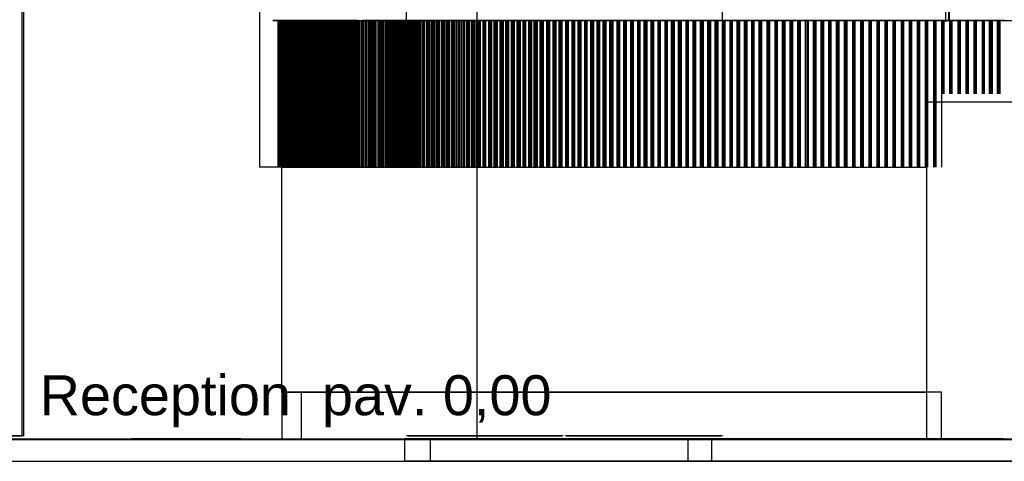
# Model space of a CAD drawing. Header units: millimetres. Extents: x -8297 to 34045, y -61360 to 6071.
# Tile 23 of 68: x 8710 to 11421, y -40060 to -38844. Entities that reach past the tile are written whole.
import ezdxf
from ezdxf.enums import TextEntityAlignment as Align

# ---------------------------------------------------------------- set-up
doc = ezdxf.new("R2010")
doc.units = ezdxf.units.MM
for name, color, linetype in [('S-QUOTE', 40, 'Continuous'), ('S-TAGLIO-PAV', 33, 'Continuous'), ('S-TESTI', 7, 'Continuous'), ('S-VISTA', 8, 'Continuous')]:
    doc.layers.add(name, color=color, linetype=linetype)
doc.styles.add('VISIO', font='arial.ttf')

msp = doc.modelspace()

# ---------------------------------------------------------------- hatches: boundary and pattern name
at = {"layer": 'S-TAGLIO-PAV'}
for points in [[(7918, -40000), (7910, -40000), (7816, -40000), (7816, -39998), (8116, -39998), (9016, -39998), (9016, -40000), (8988, -40000), (8626, -40000), (8604, -40000), (8592, -40000), (8012, -40000), (7980, -40000), (7918, -40000)], [(9108, -40000), (9018, -40000), (9018, -39998), (9320, -39998), (10218, -39998), (10218, -40000), (9538, -40000), (9108, -40000)], [(11122, -40000), (10220, -40000), (10220, -39998), (10522, -39998), (11420, -39998), (11420, -40000), (11142, -40000), (11122, -40000)]]:
    msp.add_hatch(color=33, dxfattribs=at).paths.add_polyline_path(points)

# ---------------------------------------------------------------- linework, layer by layer
at = {"layer": 'S-QUOTE'}
msp.add_line((9969.7, -39998), (9969.7, -37200), dxfattribs=at)
at = {"layer": 'S-TAGLIO-PAV'}
for p, q in [((8116.6, -39998), (9015, -39998)), ((8625.5, -40000), (8987.9, -40000)), ((8987.9, -40000), (9107.5, -40000)), ((9015, -39999.5), (9015, -39998)), ((9015, -39999.5), (9015, -40000)), ((9015.8, -40000), (9015, -40000)), ((9015.8, -40000), (9018, -40000)), ((9319.6, -39998), (9018, -39998)), ((9018, -39998.5), (9018, -39998)), ((9018, -39998.5), (9018, -40000)), ((9107.5, -40000), (9537.6, -40000)), ((9319.6, -39998), (10218, -39998)), ((9537.6, -40000), (11121.3, -40000)), ((10218, -39999.5), (10218, -39998)), ((10218, -39999.5), (10218, -40000)), ((10218.8, -40000), (10218, -40000)), ((10218.8, -40000), (10221, -40000)), ((10522.6, -39998), (10221, -39998)), ((10221, -39998.5), (10221, -39998)), ((10221, -39998.5), (10221, -40000)), ((10522.6, -39998), (11421, -39998)), ((11121.3, -40000), (11142.3, -40000)), ((11142.3, -40000), (11515.5, -40000)), ((11421, -39999.5), (11421, -39998)), ((11421, -39999.5), (11421, -40000)), ((11421.8, -40000), (11421, -40000)), ((8625.5, -40060), (8987.9, -40060)), ((8987.9, -40060), (9107.5, -40060)), ((9107.5, -40060), (11121.3, -40060)), ((11121.3, -40060), (11142.3, -40060)), ((11142.3, -40060), (11515.5, -40060))]:
    msp.add_line(p, q, dxfattribs=at)
at = {"layer": 'S-VISTA'}
for p, q in [((11268, -36950), (11268, -38846)), ((9371, -39250), (9371, -37516)), ((9775, -38850), (9775, -37500)), ((10645, -38850), (10645, -37500)), ((11260, -38850), (11260, -37500)), ((11270, -38850), (11270, -37500)), ((8717, -39990), (8717, -37603)), ((8717, -39990), (8717, -37603)), ((8721, -39990), (8721, -37603)), ((8721, -39990), (8721, -37603)), ((8721, -39990), (8721, -37603)), ((9532, -38846), (9407, -38846)), ((9407, -38846), (9478, -38846)), ((9422, -39250), (9422, -38847)), ((9425, -39250), (9425, -38847)), ((9426, -39250), (9426, -38847)), ((9427, -39250), (9427, -38847)), ((9428, -39250), (9428, -38847)), ((9431, -39250), (9431, -38847)), ((9432, -38846), (9532, -38846)), ((9432, -39250), (9432, -38846)), ((9432, -38846), (9496, -38846)), ((9432, -39250), (9432, -38847)), ((9432, -39250), (9432, -38847)), ((9433, -39250), (9433, -38847)), ((9435, -39250), (9435, -38847)), ((9437, -39250), (9437, -38847)), ((9438, -39250), (9438, -38847)), ((9438, -39250), (9438, -38847)), ((9438, -39250), (9438, -38847)), ((9439, -39250), (9439, -38847)), ((9441, -39250), (9441, -38847)), ((9443, -39250), (9443, -38847)), ((9444, -39250), (9444, -38847)), ((9444, -39250), (9444, -38847)), ((9444, -39250), (9444, -38847)), ((9445, -39250), (9445, -38847)), ((9447, -39250), (9447, -38847)), ((9449, -39250), (9449, -38847)), ((9450, -39250), (9450, -38847)), ((9450, -39250), (9450, -38847)), ((9451, -39250), (9451, -38847)), ((9451, -39250), (9451, -38847)), ((9453, -39250), (9453, -38847)), ((9455, -39250), (9455, -38847)), ((9456, -39250), (9456, -38847)), ((9456, -39250), (9456, -38847)), ((9457, -39250), (9457, -38847)), ((9457, -39250), (9457, -38847)), ((9459, -39250), (9459, -38847)), ((9461, -39250), (9461, -38847)), ((9462, -39250), (9462, -38847)), ((9462, -39250), (9462, -38847)), ((9463, -39250), (9463, -38847)), ((9463, -39250), (9463, -38847)), ((9465, -39250), (9465, -38847)), ((9467, -39250), (9467, -38847)), ((9468, -39250), (9468, -38847)), ((9468, -39250), (9468, -38847)), ((9469, -39250), (9469, -38847)), ((9469, -39250), (9469, -38847)), ((9471, -39250), (9471, -38847)), ((9473, -39250), (9473, -38847)), ((9474, -39250), (9474, -38847)), ((9474, -39250), (9474, -38847)), ((9475, -39250), (9475, -38847)), ((9476, -39250), (9476, -38847)), ((9477, -39250), (9477, -38847)), ((9478, -38846), (9567, -38846)), ((9479, -39250), (9479, -38847)), ((9480, -39250), (9480, -38847)), ((9480, -39250), (9480, -38847)), ((9481, -39250), (9481, -38847)), ((9482, -39250), (9482, -38847)), ((9483, -39250), (9483, -38847)), ((9485, -39250), (9485, -38847)), ((9486, -39250), (9486, -38847)), ((9486, -39250), (9486, -38847)), ((9487, -39250), (9487, -38847)), ((9488, -39250), (9488, -38847)), ((9491, -39250), (9491, -38847)), ((9492, -39250), (9492, -38847)), ((9492, -39250), (9492, -38847)), ((9492, -39250), (9492, -38847)), ((9494, -39250), (9494, -38847)), ((9496, -38846), (9584, -38846)), ((9497, -39250), (9497, -38847)), ((9498, -39250), (9498, -38847)), ((9499, -39250), (9499, -38847)), ((9499, -39250), (9499, -38847)), ((9501, -39250), (9501, -38847)), ((9503, -39250), (9503, -38847)), ((9505, -39250), (9505, -38847)), ((9507, -39250), (9507, -38847)), ((9507, -39250), (9507, -38847)), ((9507, -39250), (9507, -38847)), ((9509, -39250), (9509, -38847)), ((9511, -39250), (9511, -38847)), ((9513, -39250), (9513, -38847)), ((9515, -39250), (9515, -38847)), ((9515, -39250), (9515, -38847)), ((9515, -39250), (9515, -38847)), ((9517, -39250), (9517, -38847)), ((9519, -39250), (9519, -38847)), ((9521, -39250), (9521, -38847)), ((9523, -39250), (9523, -38847)), ((9523, -39250), (9523, -38847)), ((9523, -39250), (9523, -38847)), ((9525, -39250), (9525, -38847)), ((9527, -39250), (9527, -38847)), ((9529, -39250), (9529, -38847)), ((9531, -39250), (9531, -38847)), ((9532, -38846), (9622, -38846)), ((9641, -38846), (9532, -38846)), ((9532, -39250), (9532, -38847)), ((9532, -39250), (9532, -38847)), ((9533, -39250), (9533, -38847)), ((9535, -39250), (9535, -38847)), ((9538, -39250), (9538, -38847)), ((9540, -39250), (9540, -38847)), ((9540, -39250), (9540, -38847)), ((9540, -39250), (9540, -38847)), ((9541, -39250), (9541, -38847)), ((9543, -39250), (9543, -38847)), ((9546, -39250), (9546, -38847)), ((9548, -39250), (9548, -38847)), ((9548, -39250), (9548, -38847)), ((9548, -39250), (9548, -38847)), ((9549, -39250), (9549, -38847)), ((9552, -39250), (9552, -38847)), ((9554, -39250), (9554, -38847)), ((9556, -39250), (9556, -38847)), ((9556, -39250), (9556, -38847)), ((9556, -39250), (9556, -38847)), ((9558, -39250), (9558, -38847)), ((9560, -39250), (9560, -38847)), ((9562, -39250), (9562, -38847)), ((9564, -39250), (9564, -38847)), ((9564, -39250), (9564, -38847)), ((9564, -39250), (9564, -38847)), ((9566, -39250), (9566, -38847)), ((9567, -38846), (9677, -38846)), ((9568, -39250), (9568, -38847)), ((9570, -39250), (9570, -38847)), ((9572, -39250), (9572, -38847)), ((9572, -39250), (9572, -38847)), ((9572, -39250), (9572, -38847)), ((9574, -39250), (9574, -38847)), ((9576, -39250), (9576, -38847)), ((9578, -39250), (9578, -38847)), ((9581, -39250), (9581, -38847)), ((9581, -39250), (9581, -38847)), ((9582, -39250), (9582, -38847)), ((9584, -38846), (9693, -38846)), ((9584, -39250), (9584, -38847)), ((9586, -39250), (9586, -38847)), ((9589, -39250), (9589, -38847)), ((9590, -39250), (9590, -38847)), ((9590, -39250), (9590, -38847)), ((9593, -39250), (9593, -38847)), ((9594, -39250), (9594, -38847)), ((9596, -39250), (9596, -38847)), ((9600, -39250), (9600, -38847)), ((9600, -39250), (9600, -38847)), ((9600, -39250), (9600, -38847)), ((9603, -39250), (9603, -38847)), ((9604, -39250), (9604, -38847)), ((9606, -39250), (9606, -38847)), ((9610, -39250), (9610, -38847)), ((9610, -39250), (9610, -38847)), ((9610, -39250), (9610, -38847)), ((9613, -39250), (9613, -38847)), ((9614, -39250), (9614, -38847)), ((9617, -39250), (9617, -38847)), ((9620, -39250), (9620, -38847)), ((9620, -39250), (9620, -38847)), ((9621, -39250), (9621, -38847)), ((9623, -39250), (9623, -38847)), ((9624, -39250), (9624, -38847)), ((9627, -39250), (9627, -38847)), ((9631, -39250), (9631, -38847)), ((9631, -39250), (9631, -38847)), ((9631, -39250), (9631, -38847)), ((9633, -39250), (9633, -38847)), ((9634, -39250), (9634, -38847)), ((9637, -38846), (9720, -38846)), ((9637, -39250), (9637, -38847)), ((9641, -39250), (9641, -38847)), ((9641, -39250), (9641, -38847)), ((9641, -39250), (9641, -38847)), ((9643, -39250), (9643, -38847)), ((9645, -39250), (9645, -38847)), ((9647, -39250), (9647, -38847)), ((9651, -39250), (9651, -38847)), ((9651, -39250), (9651, -38847)), ((9651, -39250), (9651, -38847)), ((9654, -39250), (9654, -38847)), ((9738, -38846), (9655, -38846)), ((9655, -39250), (9655, -38847)), ((9657, -39250), (9657, -38847)), ((9661, -39250), (9661, -38847)), ((9661, -39250), (9661, -38847)), ((9661, -39250), (9661, -38847)), ((9664, -39250), (9664, -38847)), ((9665, -39250), (9665, -38847)), ((9667, -39250), (9667, -38847)), ((9671, -39250), (9671, -38847)), ((9671, -39250), (9671, -38847)), ((9671, -39250), (9671, -38847)), ((9674, -39250), (9674, -38847)), ((9675, -39250), (9675, -38847)), ((9677, -38846), (9808, -38846)), ((9678, -39250), (9678, -38847)), ((9681, -39250), (9681, -38847)), ((9681, -39250), (9681, -38847)), ((9682, -39250), (9682, -38847)), ((9684, -39250), (9684, -38847)), ((9685, -39250), (9685, -38847)), ((9688, -39250), (9688, -38847)), ((9692, -39250), (9692, -38847)), ((9692, -39250), (9692, -38847)), ((9692, -39250), (9692, -38847)), ((9693, -38846), (9823, -38846)), ((9697, -39250), (9697, -38847)), ((9697, -39250), (9697, -38847)), ((9700, -39250), (9700, -38847)), ((9702, -39250), (9702, -38847)), ((9703, -39250), (9703, -38847)), ((9706, -39250), (9706, -38847)), ((9709, -39250), (9709, -38847)), ((9709, -39250), (9709, -38847)), ((9712, -39250), (9712, -38847)), ((9716, -39250), (9716, -38847)), ((9716, -39250), (9716, -38847)), ((9718, -39250), (9718, -38847)), ((9720, -38846), (9824, -38846)), ((9721, -39250), (9721, -38847)), ((9722, -39250), (9722, -38847)), ((9725, -39250), (9725, -38847)), ((9728, -39250), (9728, -38847)), ((9728, -39250), (9728, -38847)), ((9730, -39250), (9730, -38847)), ((9733, -39250), (9733, -38847)), ((9734, -39250), (9734, -38847)), ((9737, -39250), (9737, -38847)), ((9841, -38846), (9738, -38846)), ((9740, -39250), (9740, -38847)), ((9740, -39250), (9740, -38847)), ((9742, -39250), (9742, -38847)), ((9745, -39250), (9745, -38847)), ((9746, -39250), (9746, -38847)), ((9749, -39250), (9749, -38847)), ((9752, -39250), (9752, -38847)), ((9752, -39250), (9752, -38847)), ((9754, -39250), (9754, -38847)), ((9757, -39250), (9757, -38847)), ((9758, -39250), (9758, -38847)), ((9761, -39250), (9761, -38847)), ((9764, -39250), (9764, -38847)), ((9764, -39250), (9764, -38847)), ((9767, -39250), (9767, -38847)), ((9770, -39250), (9770, -38847)), ((9770, -39250), (9770, -38847)), ((9773, -39250), (9773, -38847)), ((9776, -39250), (9776, -38847)), ((9776, -39250), (9776, -38847)), ((9779, -39250), (9779, -38847)), ((9782, -39250), (9782, -38847)), ((9782, -39250), (9782, -38847)), ((9785, -39250), (9785, -38847)), ((9788, -39250), (9788, -38847)), ((9788, -39250), (9788, -38847)), ((9791, -39250), (9791, -38847)), ((9794, -39250), (9794, -38847)), ((9794, -39250), (9794, -38847)), ((9797, -39250), (9797, -38847)), ((9800, -39250), (9800, -38847)), ((9800, -39250), (9800, -38847)), ((9803, -39250), (9803, -38847)), ((9806, -39250), (9806, -38847)), ((9806, -39250), (9806, -38847)), ((9808, -38846), (9958, -38846)), ((9809, -39250), (9809, -38847)), ((9812, -39250), (9812, -38847)), ((9812, -39250), (9812, -38847)), ((9815, -39250), (9815, -38847)), ((9819, -39250), (9819, -38847)), ((9819, -39250), (9819, -38847)), ((9822, -39250), (9822, -38847)), ((9823, -38846), (9973, -38846)), ((9824, -38846), (9948, -38846)), ((9825, -39250), (9825, -38847)), ((9825, -39250), (9825, -38847)), ((9830, -39250), (9830, -38847)), ((9833, -39250), (9833, -38847)), ((9833, -39250), (9833, -38847)), ((9836, -39250), (9836, -38847)), ((9839, -39250), (9839, -38847)), ((9839, -39250), (9839, -38847)), ((9964, -38846), (9841, -38846)), ((9844, -39250), (9844, -38847)), ((9847, -39250), (9847, -38847)), ((9847, -39250), (9847, -38847)), ((9850, -39250), (9850, -38847)), ((9853, -39250), (9853, -38847)), ((9853, -39250), (9853, -38847)), ((9858, -39250), (9858, -38847)), ((9861, -39250), (9861, -38847)), ((9861, -39250), (9861, -38847)), ((9864, -39250), (9864, -38847)), ((9867, -39250), (9867, -38847)), ((9867, -39250), (9867, -38847)), ((9872, -39250), (9872, -38847)), ((9875, -39250), (9875, -38847)), ((9875, -39250), (9875, -38847)), ((9878, -39250), (9878, -38847)), ((9881, -39250), (9881, -38847)), ((9881, -39250), (9881, -38847)), ((9885, -39250), (9885, -38847)), ((9889, -39250), (9889, -38847)), ((9889, -39250), (9889, -38847)), ((9892, -39250), (9892, -38847)), ((9894, -39250), (9894, -38847)), ((9894, -39250), (9894, -38847)), ((9899, -39250), (9899, -38847)), ((9903, -39250), (9903, -38847)), ((9903, -39250), (9903, -38847)), ((9906, -39250), (9906, -38847)), ((9908, -39250), (9908, -38847)), ((9908, -39250), (9908, -38847)), ((9913, -39250), (9913, -38847)), ((9917, -39250), (9917, -38847)), ((9917, -39250), (9917, -38847)), ((9920, -39250), (9920, -38847)), ((9922, -39250), (9922, -38847)), ((9922, -39250), (9922, -38847)), ((9927, -39250), (9927, -38847)), ((9931, -39250), (9931, -38847)), ((9931, -39250), (9931, -38847)), ((9934, -39250), (9934, -38847)), ((9936, -39250), (9936, -38847)), ((9936, -39250), (9936, -38847)), ((9941, -39250), (9941, -38847)), ((9945, -39250), (9945, -38847)), ((9945, -39250), (9945, -38847)), ((9948, -38846), (10090, -38846)), ((9948, -39250), (9948, -38847)), ((9950, -39250), (9950, -38847)), ((9950, -39250), (9950, -38847)), ((9955, -39250), (9955, -38847)), ((9958, -38846), (10128, -38846)), ((9959, -39250), (9959, -38847)), ((9959, -39250), (9959, -38847)), ((9962, -39250), (9962, -38847)), ((10105, -38846), (9964, -38846)), ((9964, -39250), (9964, -38847)), ((9964, -39250), (9964, -38847)), ((9969, -39250), (9969, -38847)), ((9973, -38846), (10142, -38846)), ((9973, -39250), (9973, -38847)), ((9974, -39250), (9974, -38847)), ((9977, -39250), (9977, -38847)), ((9978, -39250), (9978, -38847)), ((9979, -39250), (9979, -38847)), ((9986, -39250), (9986, -38847)), ((9989, -39250), (9989, -38847)), ((9990, -39250), (9990, -38847)), ((9993, -39250), (9993, -38847)), ((9994, -39250), (9994, -38847)), ((9994, -39250), (9994, -38847)), ((10002, -39250), (10002, -38847)), ((10005, -39250), (10005, -38847)), ((10006, -39250), (10006, -38847)), ((10009, -39250), (10009, -38847)), ((10010, -39250), (10010, -38847)), ((10010, -39250), (10010, -38847)), ((10017, -39250), (10017, -38847)), ((10020, -39250), (10020, -38847)), ((10021, -39250), (10021, -38847)), ((10024, -39250), (10024, -38847)), ((10026, -39250), (10026, -38847)), ((10026, -39250), (10026, -38847)), ((10033, -39250), (10033, -38847)), ((10036, -39250), (10036, -38847)), ((10037, -39250), (10037, -38847)), ((10040, -39250), (10040, -38847)), ((10042, -39250), (10042, -38847)), ((10042, -39250), (10042, -38847)), ((10049, -39250), (10049, -38847)), ((10052, -39250), (10052, -38847)), ((10053, -39250), (10053, -38847)), ((10056, -39250), (10056, -38847)), ((10057, -39250), (10057, -38847)), ((10057, -39250), (10057, -38847)), ((10064, -39250), (10064, -38847)), ((10068, -39250), (10068, -38847)), ((10068, -39250), (10068, -38847)), ((10071, -39250), (10071, -38847)), ((10073, -39250), (10073, -38847)), ((10073, -39250), (10073, -38847)), ((10080, -39250), (10080, -38847)), ((10083, -39250), (10083, -38847)), ((10084, -39250), (10084, -38847)), ((10087, -39250), (10087, -38847)), ((10089, -39250), (10089, -38847)), ((10089, -39250), (10089, -38847)), ((10090, -38846), (10250, -38846)), ((10096, -39250), (10096, -38847)), ((10099, -39250), (10099, -38847)), ((10100, -39250), (10100, -38847)), ((10103, -39250), (10103, -38847)), ((10104, -39250), (10104, -38847)), ((10104, -39250), (10104, -38847)), ((10264, -38846), (10105, -38846)), ((10112, -39250), (10112, -38847)), ((10115, -39250), (10115, -38847)), ((10115, -39250), (10115, -38847)), ((10118, -39250), (10118, -38847)), ((10120, -39250), (10120, -38847)), ((10120, -39250), (10120, -38847)), ((10127, -39250), (10127, -38847)), ((10128, -38846), (10315, -38846)), ((10130, -39250), (10130, -38847)), ((10131, -39250), (10131, -38847)), ((10134, -39250), (10134, -38847)), ((10136, -39250), (10136, -38847)), ((10136, -39250), (10136, -38847)), ((10142, -38846), (10328, -38846)), ((10143, -39250), (10143, -38847)), ((10147, -39250), (10147, -38847)), ((10149, -39250), (10149, -38847)), ((10151, -39250), (10151, -38847)), ((10152, -39250), (10152, -38847)), ((10152, -39250), (10152, -38847)), ((10162, -39250), (10162, -38847)), ((10165, -39250), (10165, -38847)), ((10166, -39250), (10166, -38847)), ((10169, -39250), (10169, -38847)), ((10170, -39250), (10170, -38847)), ((10170, -39250), (10170, -38847)), ((10179, -39250), (10179, -38847)), ((10182, -39250), (10182, -38847)), ((10183, -39250), (10183, -38847)), ((10186, -39250), (10186, -38847)), ((10187, -39250), (10187, -38847)), ((10187, -39250), (10187, -38847)), ((10196, -39250), (10196, -38847)), ((10199, -39250), (10199, -38847)), ((10201, -39250), (10201, -38847)), ((10204, -39250), (10204, -38847)), ((10204, -39250), (10204, -38847)), ((10204, -39250), (10204, -38847)), ((10214, -39250), (10214, -38847)), ((10216, -39250), (10216, -38847)), ((10218, -39250), (10218, -38847)), ((10221, -39250), (10221, -38847)), ((10221, -39250), (10221, -38847)), ((10221, -39250), (10221, -38847)), ((10231, -39250), (10231, -38847)), ((10234, -39250), (10234, -38847)), ((10235, -39250), (10235, -38847)), ((10238, -39250), (10238, -38847)), ((10239, -39250), (10239, -38847)), ((10239, -39250), (10239, -38847)), ((10248, -39250), (10248, -38847)), ((10250, -38846), (10427, -38846)), ((10251, -39250), (10251, -38847)), ((10253, -39250), (10253, -38847)), ((10255, -39250), (10255, -38847)), ((10256, -39250), (10256, -38847)), ((10256, -39250), (10256, -38847)), ((10439, -38846), (10264, -38846)), ((10266, -39250), (10266, -38847)), ((10268, -39250), (10268, -38847)), ((10270, -39250), (10270, -38847)), ((10273, -39250), (10273, -38847)), ((10273, -39250), (10273, -38847)), ((10273, -39250), (10273, -38847)), ((10283, -39250), (10283, -38847)), ((10286, -39250), (10286, -38847)), ((10287, -39250), (10287, -38847)), ((10290, -39250), (10290, -38847)), ((10291, -39250), (10291, -38847)), ((10291, -39250), (10291, -38847)), ((10300, -39250), (10300, -38847)), ((10303, -39250), (10303, -38847)), ((10304, -39250), (10304, -38847)), ((10307, -39250), (10307, -38847)), ((10308, -39250), (10308, -38847)), ((10308, -39250), (10308, -38847)), ((10315, -38846), (10518, -38846)), ((10317, -39250), (10317, -38847)), ((10320, -39250), (10320, -38847)), ((10322, -39250), (10322, -38847)), ((10325, -39250), (10325, -38847)), ((10325, -39250), (10325, -38847)), ((10325, -39250), (10325, -38847)), ((10328, -38846), (10529, -38846)), ((10335, -39250), (10335, -38847)), ((10339, -39250), (10339, -38847)), ((10341, -39250), (10341, -38847)), ((10342, -39250), (10342, -38847)), ((10344, -39250), (10344, -38847)), ((10344, -39250), (10344, -38847)), ((10355, -39250), (10355, -38847)), ((10358, -39250), (10358, -38847)), ((10360, -39250), (10360, -38847)), ((10362, -39250), (10362, -38847)), ((10362, -39250), (10362, -38847)), ((10363, -39250), (10363, -38847)), ((10374, -39250), (10374, -38847)), ((10377, -39250), (10377, -38847)), ((10379, -39250), (10379, -38847)), ((10381, -39250), (10381, -38847)), ((10381, -39250), (10381, -38847)), ((10381, -39250), (10381, -38847)), ((10393, -39250), (10393, -38847)), ((10395, -39250), (10395, -38847)), ((10398, -39250), (10398, -38847)), ((10400, -39250), (10400, -38847)), ((10400, -39250), (10400, -38847)), ((10400, -39250), (10400, -38847)), ((10412, -39250), (10412, -38847)), ((10414, -39250), (10414, -38847)), ((10416, -39250), (10416, -38847)), ((10419, -39250), (10419, -38847)), ((10419, -39250), (10419, -38847)), ((10419, -39250), (10419, -38847)), ((10427, -38846), (10618, -38846)), ((10430, -39250), (10430, -38847)), ((10433, -39250), (10433, -38847)), ((10435, -39250), (10435, -38847)), ((10437, -39250), (10437, -38847)), ((10437, -39250), (10437, -38847)), ((10438, -39250), (10438, -38847)), ((10629, -38846), (10439, -38846)), ((10449, -39250), (10449, -38847)), ((10452, -39250), (10452, -38847)), ((10454, -39250), (10454, -38847)), ((10456, -39250), (10456, -38847)), ((10456, -39250), (10456, -38847)), ((10456, -39250), (10456, -38847)), ((10468, -39250), (10468, -38847)), ((10470, -39250), (10470, -38847)), ((10473, -39250), (10473, -38847)), ((10475, -39250), (10475, -38847)), ((10475, -39250), (10475, -38847)), ((10475, -39250), (10475, -38847)), ((10487, -39250), (10487, -38847)), ((10489, -39250), (10489, -38847)), ((10491, -39250), (10491, -38847)), ((10494, -39250), (10494, -38847)), ((10494, -39250), (10494, -38847)), ((10494, -39250), (10494, -38847)), ((10505, -39250), (10505, -38847)), ((10508, -39250), (10508, -38847)), ((10510, -39250), (10510, -38847)), ((10512, -39250), (10512, -38847)), ((10512, -39250), (10512, -38847)), ((10513, -39250), (10513, -38847)), ((10518, -38846), (10735, -38846)), ((10524, -39250), (10524, -38847)), ((10527, -39250), (10527, -38847)), ((10529, -38846), (10745, -38846)), ((10530, -39250), (10530, -38847)), ((10531, -39250), (10531, -38847)), ((10531, -39250), (10531, -38847)), ((10532, -39250), (10532, -38847)), ((10545, -39250), (10545, -38847)), ((10547, -39250), (10547, -38847)), ((10550, -39250), (10550, -38847)), ((10551, -39250), (10551, -38847)), ((10551, -39250), (10551, -38847)), ((10552, -39250), (10552, -38847)), ((10565, -39250), (10565, -38847)), ((10567, -39250), (10567, -38847)), ((10570, -39250), (10570, -38847)), ((10571, -39250), (10571, -38847)), ((10571, -39250), (10571, -38847)), ((10572, -39250), (10572, -38847)), ((10585, -39250), (10585, -38847)), ((10588, -39250), (10588, -38847)), ((10590, -39250), (10590, -38847)), ((10592, -39250), (10592, -38847)), ((10592, -39250), (10592, -38847)), ((10593, -39250), (10593, -38847)), ((10605, -39250), (10605, -38847)), ((10608, -39250), (10608, -38847)), ((10610, -39250), (10610, -38847)), ((10612, -39250), (10612, -38847)), ((10612, -39250), (10612, -38847)), ((10613, -39250), (10613, -38847)), ((10618, -38846), (10823, -38846)), ((10625, -39250), (10625, -38847)), ((10628, -39250), (10628, -38847)), ((10833, -38846), (10629, -38846)), ((10630, -39250), (10630, -38847)), ((10632, -39250), (10632, -38847)), ((10632, -39250), (10632, -38847)), ((10633, -39250), (10633, -38847)), ((10645, -39250), (10645, -38847)), ((10648, -39250), (10648, -38847)), ((10650, -39250), (10650, -38847)), ((10652, -39250), (10652, -38847)), ((10652, -39250), (10652, -38847)), ((10653, -39250), (10653, -38847)), ((10666, -39250), (10666, -38847)), ((10668, -39250), (10668, -38847)), ((10671, -39250), (10671, -38847)), ((10672, -39250), (10672, -38847)), ((10672, -39250), (10672, -38847)), ((10673, -39250), (10673, -38847)), ((10686, -39250), (10686, -38847)), ((10688, -39250), (10688, -38847)), ((10691, -39250), (10691, -38847)), ((10692, -39250), (10692, -38847)), ((10692, -39250), (10692, -38847)), ((10693, -39250), (10693, -38847)), ((10706, -39250), (10706, -38847)), ((10708, -39250), (10708, -38847)), ((10711, -39250), (10711, -38847)), ((10712, -39250), (10712, -38847)), ((10712, -39250), (10712, -38847)), ((10713, -39250), (10713, -38847)), ((10726, -39250), (10726, -38847)), ((10728, -39250), (10728, -38847)), ((10731, -39250), (10731, -38847)), ((10732, -39250), (10732, -38847)), ((10732, -39250), (10732, -38847)), ((10733, -39250), (10733, -38847)), ((10735, -38846), (10964, -38846)), ((10745, -38846), (10973, -38846)), ((10746, -39250), (10746, -38847)), ((10749, -39250), (10749, -38847)), ((10752, -39250), (10752, -38847)), ((10752, -39250), (10752, -38847)), ((10752, -39250), (10752, -38847)), ((10754, -39250), (10754, -38847)), ((10768, -39250), (10768, -38847)), ((10770, -39250), (10770, -38847)), ((10774, -39250), (10774, -38847)), ((10774, -39250), (10774, -38847)), ((10774, -39250), (10774, -38847)), ((10776, -39250), (10776, -38847)), ((10790, -39250), (10790, -38847)), ((10791, -39250), (10791, -38847)), ((10795, -39250), (10795, -38847)), ((10795, -39250), (10795, -38847)), ((10795, -39250), (10795, -38847)), ((10797, -39250), (10797, -38847)), ((10811, -39250), (10811, -38847)), ((10813, -39250), (10813, -38847)), ((10816, -39250), (10816, -38847)), ((10816, -39250), (10816, -38847)), ((10816, -39250), (10816, -38847)), ((10818, -39250), (10818, -38847)), ((10823, -38846), (11039, -38846)), ((10832, -39250), (10832, -38847)), ((11048, -38846), (10833, -38846)), ((10834, -39250), (10834, -38847)), ((10837, -39250), (10837, -38847)), ((10837, -39250), (10837, -38847)), ((10837, -39250), (10837, -38847)), ((10839, -39250), (10839, -38847)), ((10853, -39250), (10853, -38847)), ((10855, -39250), (10855, -38847)), ((10858, -39250), (10858, -38847)), ((10859, -39250), (10859, -38847)), ((10859, -39250), (10859, -38847)), ((10860, -39250), (10860, -38847)), ((10874, -39250), (10874, -38847)), ((10876, -39250), (10876, -38847)), ((10880, -39250), (10880, -38847)), ((10880, -39250), (10880, -38847)), ((10880, -39250), (10880, -38847)), ((10882, -39250), (10882, -38847)), ((10896, -39250), (10896, -38847)), ((10898, -39250), (10898, -38847)), ((10901, -39250), (10901, -38847)), ((10901, -39250), (10901, -38847)), ((10901, -39250), (10901, -38847)), ((10903, -39250), (10903, -38847)), ((10917, -39250), (10917, -38847)), ((10919, -39250), (10919, -38847)), ((10922, -39250), (10922, -38847)), ((10922, -39250), (10922, -38847)), ((10922, -39250), (10922, -38847)), ((10924, -39250), (10924, -38847)), ((10938, -39250), (10938, -38847)), ((10940, -39250), (10940, -38847)), ((10943, -39250), (10943, -38847)), ((10943, -39250), (10943, -38847)), ((10944, -39250), (10944, -38847)), ((10945, -39250), (10945, -38847)), ((10959, -39250), (10959, -38847)), ((10961, -39250), (10961, -38847)), ((10964, -38846), (11200, -38846)), ((10965, -39250), (10965, -38847)), ((10965, -39250), (10965, -38847)), ((10965, -39250), (10965, -38847)), ((10967, -39250), (10967, -38847)), ((10973, -38846), (11208, -38846)), ((10981, -39250), (10981, -38847)), ((10984, -39250), (10984, -38847)), ((10986, -39250), (10986, -38847)), ((10987, -39250), (10987, -38847)), ((10988, -39250), (10988, -38847)), ((10989, -39250), (10989, -38847)), ((11004, -39250), (11004, -38847)), ((11006, -39250), (11006, -38847)), ((11009, -39250), (11009, -38847)), ((11009, -39250), (11009, -38847)), ((11010, -39250), (11010, -38847)), ((11011, -39250), (11011, -38847)), ((11026, -39250), (11026, -38847)), ((11028, -39250), (11028, -38847)), ((11031, -39250), (11031, -38847)), ((11031, -39250), (11031, -38847)), ((11032, -39250), (11032, -38847)), ((11034, -39250), (11034, -38847)), ((11039, -38846), (11268, -38846)), ((11275, -38846), (11048, -38846)), ((11049, -39250), (11049, -38847)), ((11050, -39250), (11050, -38847)), ((11053, -39250), (11053, -38847)), ((11053, -39250), (11053, -38847)), ((11054, -39250), (11054, -38847)), ((11056, -39250), (11056, -38847)), ((11071, -39250), (11071, -38847)), ((11073, -39250), (11073, -38847)), ((11075, -39250), (11075, -38847)), ((11075, -39250), (11075, -38847)), ((11076, -39250), (11076, -38847)), ((11078, -39250), (11078, -38847)), ((11093, -39250), (11093, -38847)), ((11095, -39250), (11095, -38847)), ((11098, -39250), (11098, -38847)), ((11098, -39250), (11098, -38847)), ((11099, -39250), (11099, -38847)), ((11100, -39250), (11100, -38847)), ((11115, -39250), (11115, -38847)), ((11117, -39250), (11117, -38847)), ((11120, -39250), (11120, -38847)), ((11120, -39250), (11120, -38847)), ((11121, -39250), (11121, -38847)), ((11122, -39250), (11122, -38847)), ((11138, -39250), (11138, -38847)), ((11139, -39250), (11139, -38847)), ((11142, -39250), (11142, -38847)), ((11142, -39250), (11142, -38847)), ((11143, -39250), (11143, -38847)), ((11145, -39250), (11145, -38847)), ((11160, -39250), (11160, -38847)), ((11161, -39250), (11161, -38847)), ((11164, -39250), (11164, -38847)), ((11164, -39250), (11164, -38847)), ((11165, -39250), (11165, -38847)), ((11167, -39250), (11167, -38847)), ((11182, -39250), (11182, -38847)), ((11184, -39250), (11184, -38847)), ((11186, -39250), (11186, -38847)), ((11186, -39250), (11186, -38847)), ((11187, -39250), (11187, -38847)), ((11189, -39250), (11189, -38847)), ((11200, -38846), (11343, -38846)), ((11204, -39250), (11204, -38847)), ((11206, -39250), (11206, -38847)), ((11208, -39070), (11208, -38846)), ((11208, -38846), (11351, -38846)), ((11209, -39250), (11209, -38847)), ((11209, -39250), (11209, -38847)), ((11210, -39250), (11210, -38847)), ((11211, -39250), (11211, -38847)), ((11227, -39250), (11227, -38847)), ((11228, -39250), (11228, -38847)), ((11231, -39250), (11231, -38847)), ((11231, -39250), (11231, -38847)), ((11232, -39250), (11232, -38847)), ((11234, -39250), (11234, -38847)), ((11249, -39250), (11249, -38847)), ((11251, -39048.5), (11251, -38847)), ((11253, -39048.5), (11253, -38847)), ((11253, -39048.5), (11253, -38847)), ((11255, -39048.5), (11255, -38847)), ((11256, -39048.5), (11256, -38847)), ((11268, -38846), (11414, -38846)), ((11271, -39048.5), (11271, -38847)), ((11273, -39048.5), (11273, -38847)), ((11422, -38846), (11275, -38846)), ((11276, -39048.5), (11276, -38847)), ((11276, -39048.5), (11276, -38847)), ((11277, -39048.5), (11277, -38847)), ((11278, -39048.5), (11278, -38847)), ((11294, -39048.5), (11294, -38847)), ((11295, -39048.5), (11295, -38847)), ((11298, -39048.5), (11298, -38847)), ((11298, -39048.5), (11298, -38847)), ((11299, -39048.5), (11299, -38847)), ((11301, -39048.5), (11301, -38847)), ((11316, -39048.5), (11316, -38847)), ((11318, -39048.5), (11318, -38847)), ((11320, -39048.5), (11320, -38847)), ((11320, -39048.5), (11320, -38847)), ((11322, -39048.5), (11322, -38847)), ((11323, -39048.5), (11323, -38847)), ((11338, -39048.5), (11338, -38847)), ((11340, -39048.5), (11340, -38847)), ((11343, -38846), (11477, -38846)), ((11343, -39048.5), (11343, -38847)), ((11343, -39048.5), (11343, -38847)), ((11344, -39048.5), (11344, -38847)), ((11345, -39048.5), (11345, -38847)), ((11351, -38846), (11486, -38846)), ((11361, -39048.5), (11361, -38847)), ((11361, -39048.5), (11361, -38847)), ((11365, -39048.5), (11365, -38847)), ((11365, -39048.5), (11365, -38847)), ((11365, -39048.5), (11365, -38847)), ((11367, -39048.5), (11367, -38847)), ((11381, -39048.5), (11381, -38847)), ((11383, -39048.5), (11383, -38847)), ((11386, -39048.5), (11386, -38847)), ((11386, -39048.5), (11386, -38847)), ((11387, -39048.5), (11387, -38847)), ((11389, -39048.5), (11389, -38847)), ((11403, -39048.5), (11403, -38847)), ((11405, -39048.5), (11405, -38847)), ((11408, -39048.5), (11408, -38847)), ((11408, -39048.5), (11408, -38847)), ((11408, -39048.5), (11408, -38847)), ((11410, -39048.5), (11410, -38847)), ((11414, -38846), (11558, -38846)), ((11208, -39070), (11351, -39070)), ((11208, -40000), (11208, -39070)), ((11208, -39070), (11314, -39070)), ((11208, -39250), (11208, -39070)), ((11314, -39070), (11444, -39070)), ((11351, -39070), (11486, -39070)), ((9432, -39250), (9371, -39250)), ((9432, -39870), (9432, -39250)), ((9432, -39250), (9496, -39250)), ((9496, -39250), (9584, -39250)), ((9584, -39250), (9693, -39250)), ((9693, -39250), (9823, -39250)), ((9823, -39250), (9973, -39250)), ((9973, -39250), (10142, -39250)), ((10142, -39250), (10328, -39250)), ((10328, -39250), (10529, -39250)), ((10529, -39250), (10745, -39250)), ((10745, -39250), (10973, -39250)), ((10973, -39250), (11208, -39250)), ((11208, -39870), (11208, -39250)), ((9432, -39870), (9496, -39870)), ((9432, -39870), (9432, -40000)), ((9525, -39870), (9438, -39870)), ((9525, -39870), (9486, -39870)), ((9486, -40000), (9486, -39870)), ((9496, -39870), (9584, -39870)), ((9590, -39870), (9526, -39870)), ((9572, -39870), (9531, -39870)), ((9584, -39870), (9693, -39870)), ((9674, -39870), (9590, -39870)), ((9780, -39870), (9674, -39870)), ((9693, -39870), (9823, -39870)), ((9906, -39870), (9780, -39870)), ((9823, -39870), (9973, -39870)), ((10051, -39870), (9906, -39870)), ((9973, -39870), (10142, -39870)), ((10214, -39870), (10051, -39870)), ((10142, -39870), (10328, -39870)), ((10393, -39870), (10214, -39870)), ((10328, -39870), (10529, -39870)), ((10588, -39870), (10393, -39870)), ((10529, -39870), (10745, -39870)), ((10796, -39870), (10588, -39870)), ((10745, -39870), (10973, -39870)), ((11017, -39870), (10796, -39870)), ((10973, -39870), (11208, -39870)), ((11248, -39870), (11017, -39870)), ((11208, -40000), (11208, -39870)), ((11248, -40000), (11248, -39870)), ((8721, -39990), (8308, -39990)), ((8312, -39990), (8717, -39990)), ((10207, -39990), (9775, -39990)), ((9779, -39990), (10203, -39990)), ((10645, -39990), (10213, -39990)), ((10217, -39990), (10641, -39990)), ((7815, -39998), (9015, -39998)), ((7815, -40000), (9015, -40000)), ((8216, -39998), (9416, -39998)), ((8216, -40000), (9416, -40000)), ((8715, -39998), (9015, -39998)), ((8715, -39998), (9015, -39998)), ((8715, -40000), (9015, -40000)), ((8715, -40000), (9015, -40000)), ((8716, -39998), (9416, -39998)), ((8716, -39998), (9416, -39998)), ((8716, -40000), (9416, -40000)), ((8716, -40000), (9416, -40000)), ((8717, -39998), (9817, -39998)), ((8717, -39998), (9817, -39998)), ((8717, -40000), (9817, -40000)), ((8717, -40000), (9817, -40000)), ((9032, -40000), (9002, -40000)), ((9018, -39998), (10218, -39998)), ((9018, -39998), (10218, -39998)), ((9018, -39998), (9770.8, -39998)), ((9018, -40000), (10218, -40000)), ((9018, -40000), (10218, -40000)), ((9018, -40000), (9770.8, -40000)), ((9018, -40000), (9063, -40000)), ((9085, -40000), (9032, -40000)), ((9063, -40000), (9129, -40000)), ((9158, -40000), (9085, -40000)), ((9129, -40000), (9211, -40000)), ((9245, -40000), (9158, -40000)), ((9211, -40000), (9304, -40000)), ((9340, -40000), (9245, -40000)), ((9304, -40000), (9402, -40000)), ((9432, -40000), (9340, -40000)), ((9371, -40000), (9431, -40000)), ((9743, -40000), (9371, -40000)), ((9402, -40000), (9497, -40000)), ((9419, -39998), (10619, -39998)), ((9419, -39998), (10619, -39998)), ((9419, -39998), (9773.4, -39998)), ((9419, -40000), (10619, -40000)), ((9419, -40000), (10619, -40000)), ((9419, -40000), (9773.4, -40000)), ((9486, -40000), (9749, -40000)), ((9526, -40000), (9486, -40000)), ((9497, -40000), (9584, -40000)), ((9590, -40000), (9526, -40000)), ((9584, -40000), (9657, -40000)), ((9674, -40000), (9590, -40000)), ((9657, -40000), (9710, -40000)), ((9780, -40000), (9674, -40000)), ((9710, -40000), (9740, -40000)), ((9749, -40000), (9799.6, -40000)), ((9840, -39998), (9770, -39998)), ((9770, -39998), (9795.5, -39998)), ((9770, -40000), (9840, -40000)), ((9770, -40000), (9770, -40060)), ((9770, -40000), (9770, -40060)), ((9840, -40000), (9770, -40000)), ((9770, -40000), (9795.5, -40000)), ((9775, -40000), (10645, -40000)), ((9906, -40000), (9780, -40000)), ((9820, -39998), (11020, -39998)), ((9820, -39998), (11020, -39998)), ((9820, -40000), (11020, -40000)), ((9820, -40000), (11020, -40000)), ((10218, -39998), (9840, -39998)), ((9840, -40000), (10550, -40000)), ((9840, -40000), (9840, -40060)), ((10218, -40000), (9840, -40000)), ((10051, -40000), (9906, -40000)), ((10214, -40000), (10051, -40000)), ((10204.8, -40000), (12585, -40000)), ((10393, -40000), (10214, -40000)), ((10221, -39998), (11421, -39998)), ((10221, -39998), (11421, -39998)), ((10550, -39998), (10221, -39998)), ((10550, -40000), (10221, -40000)), ((10221, -40000), (11421, -40000)), ((10221, -40000), (11421, -40000)), ((10588, -40000), (10393, -40000)), ((10615, -39998), (10550, -39998)), ((10550, -40000), (10615, -40000)), ((10550, -40000), (10550, -40060)), ((10615, -40000), (10550, -40000)), ((10796, -40000), (10588, -40000)), ((11421, -39998), (10615, -39998)), ((10615, -40000), (11960, -40000)), ((10615, -40000), (10615, -40060)), ((10615, -40000), (10615, -40060)), ((11421, -40000), (10615, -40000)), ((10622, -39998), (11822, -39998)), ((10622, -39998), (11822, -39998)), ((10622, -40000), (11822, -40000)), ((10622, -40000), (11822, -40000)), ((11260, -40000), (10630, -40000)), ((11017, -40000), (10796, -40000)), ((11248, -40000), (11017, -40000)), ((11023, -39998), (12223, -39998)), ((11023, -39998), (12223, -39998)), ((11023, -40000), (12223, -40000)), ((11023, -40000), (12223, -40000)), ((11208, -40000), (11351, -40000)), ((11208, -40000), (11314, -40000)), ((11248, -40000), (11393, -40000)), ((11970, -40000), (11270, -40000)), ((11314, -40000), (11444, -40000)), ((11351, -40000), (11486, -40000)), ((11393, -40000), (11534, -40000)), ((9840, -40030), (9840, -40060)), ((9840, -40060), (9770, -40060)), ((9770, -40060), (9840, -40060)), ((11960, -40060), (9840, -40060)), ((9840, -40060), (10550, -40060)), ((10550, -40060), (10615, -40060)), ((10615, -40060), (11960, -40060))]:
    msp.add_line(p, q, dxfattribs=at)

# ---------------------------------------------------------------- texts
at = {"layer": 'S-TESTI', "style": 'VISIO'}
msp.add_text('Reception  pav. 0,00', height=110, dxfattribs=at).set_placement((9469.7, -39878), align=Align.MIDDLE_CENTER)

doc.saveas('drawing.dxf')
